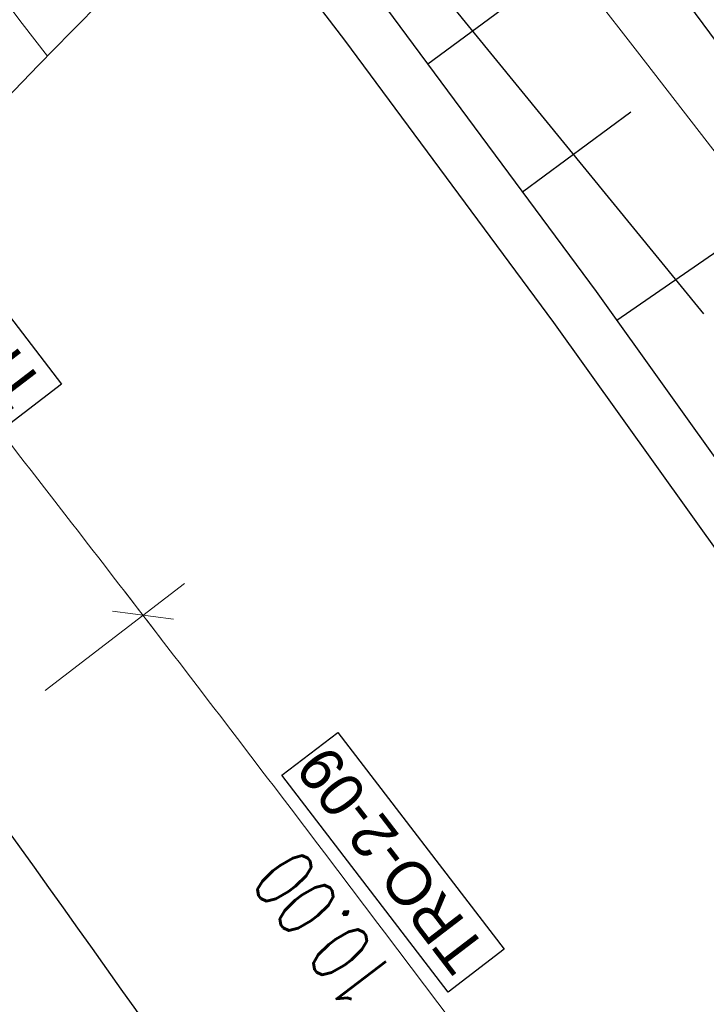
# Model space of a CAD drawing. Header units: metres. Extents: x 3458045 to 3462392, y 5482308 to 5484762.
# Tile 142 of 256: x 3459733 to 3459742, y 5483641 to 5483655. Entities that reach past the tile are written whole.
import ezdxf

# ---------------------------------------------------------------- set-up
doc = ezdxf.new("R2010")
doc.units = ezdxf.units.M
for name, pattern in [('AUSGEZOGEN', [2, 1, 1]), ('VERDECKT', [9.525, 6.35, -3.175]), ('VERDECKT2', [4.7625, 3.175, -1.5875])]:
    doc.linetypes.add(name, pattern=pattern)
doc.layers.get('0').update_dxf_attribs({"linetype": 'CONTINUOUS'})
for name, color, linetype in [('SP_ACHSE_6522', 7, 'CONTINUOUS'), ('SP_ACHSE_6721', 7, 'CONTINUOUS'), ('SP_ACHSE_6731', 7, 'CONTINUOUS'), ('SP_ACHSE_8521', 7, 'CONTINUOUS'), ('SP_ACHSE_8559', 7, 'CONTINUOUS'), ('SP_ACHSE_8901', 7, 'CONTINUOUS'), ('SP_ACHSE_8911', 7, 'CONTINUOUS'), ('SP_AXIS', 7, 'CONTINUOUS'), ('SP_BAUGRUBE-BÖSCHUNG', 210, 'AUSGEZOGEN'), ('SP_BW5xx-BrückenB44', 7, 'CONTINUOUS'), ('SP_BW5xx-StwRheinuferstraße', 7, 'CONTINUOUS'), ('SP_SOLID_Trogsohle_L7+8', 253, 'CONTINUOUS'), ('SP_StadtbahnFluchtweg', 1, 'CONTINUOUS'), ('SP_TEXT', 2, 'CONTINUOUS'), ('SP_TrogTunnel-Bautoleranz', 160, 'VERDECKT2'), ('SP_Trogwand_L7+8', 2, 'CONTINUOUS'), ('SP_Tunnelwand_L7+8', 2, 'VERDECKT2'), ('SP_Vb_Planung', 10, 'CONTINUOUS'), ('SP_VERM', 1, 'CONTINUOUS'), ('T__AXIS', 3, 'CONTINUOUS')]:
    doc.layers.add(name, color=color, linetype=linetype)
doc.layers.add('SP_HILF', color=6, linetype='CONTINUOUS', plot=False)
doc.styles.add('K_ISOCP', font='k_isocp.shx')
doc.styles.add('SP_F', font='romans.shx', dxfattribs={"width": 0.7, "bigfont": 'sp_f.shx'})
doc.linetypes.add('EISENBAHN', pattern='A,0.15,[130,ltypeshp.shx,S=0.25,R=0,X=0,Y=0],0.15', length=0.3)

# ---------------------------------------------------------------- blocks, each defined once
blk = doc.blocks.new('SOF_BEMSTR1')
at = {"color": 0, "linetype": 'ByBlock', "lineweight": -2}
for p, q in [((0, 20), (0, -8.5)), ((3.535, 3.535), (-3.535, -3.535)), ((-5, 0), (5, 0))]:
    blk.add_line(p, q, dxfattribs=at)
blk = doc.blocks.new('SOF_BEMSTR2')
at = {"color": 0, "linetype": 'ByBlock', "lineweight": -2}
for p, q in [((0, -20), (0, 8.5)), ((3.535, 3.535), (-3.535, -3.535)), ((-5, 0), (5, 0))]:
    blk.add_line(p, q, dxfattribs=at)

msp = doc.modelspace()

# ---------------------------------------------------------------- hatches: boundary and pattern name
at = {"layer": 'SP_SOLID_Trogsohle_L7+8'}
h = msp.add_hatch(color=256, dxfattribs=at)
h.dxf.hatch_style = 1
edge = h.paths.add_edge_path()
edge.add_line((3459702.4491, 5483672.5808), (3459694.7598, 5483665.8028))
edge.add_arc((3459249.8293, 5483273.6017), 593.1145, 29.9488058, 41.395802, ccw=False)
edge.add_line((3459763.7463, 5483569.6999), (3459768.6709, 5483560.5694))
edge.add_line((3459768.6709, 5483560.5694), (3459778.0346, 5483565.7481))
edge.add_line((3459778.0346, 5483565.7481), (3459772.6293, 5483574.8142))
edge.add_arc((3459249.8466, 5483273.6149), 603.343, 29.9482368, 41.3959476)

# ---------------------------------------------------------------- linework, layer by layer
at = {"layer": 'SP_ACHSE_6522'}
msp.add_lwpolyline([(3459690.7881, 5483531.9132, -0.2377022), (3459686.1518, 5483610.9287, -0.0061985), (3459687.0669, 5483612.9743, -0.0121933), (3459689.202, 5483617.3074, -0.0105958), (3459691.5324, 5483621.5387, -0.0089985), (3459694.0269, 5483625.6756, -0.0074011), (3459696.6557, 5483629.7285, -0.0058038), (3459699.3906, 5483633.7106, -0.0926184), (3459762.8248, 5483695.6159, -0.000188), (3459762.9764, 5483695.717, -0.0049276), (3459767.5685, 5483698.7086, -0.0035197), (3459772.2105, 5483701.6223, -0.0021118), (3459776.885, 5483704.4835, -0.0007039), (3459781.5756, 5483707.3183), (3459851.7814, 5483749.6586)], format="xyb", dxfattribs=at)
at = {"layer": 'SP_ACHSE_6721'}
msp.add_lwpolyline([(3459679.7641, 5483534.8411, -0.2153203), (3459678.2508, 5483614.3812, -0.0091566), (3459679.763, 5483617.7339, -0.0118607), (3459682.128, 5483622.4365, -0.0103948), (3459684.7, 5483627.0294, -0.0089289), (3459687.4477, 5483631.5195, -0.0074631), (3459690.341, 5483635.9173, -0.0059973), (3459693.3517, 5483640.2356, -0.0909405), (3459758.1619, 5483702.9627, -0.0001847), (3459758.3163, 5483703.0655, -0.0048411), (3459762.9923, 5483706.1077, -0.0034579), (3459767.7182, 5483709.072, -0.0020747), (3459772.4766, 5483711.9837, -0.0006916), (3459777.2511, 5483714.8692), (3459883.1578, 5483778.7402)], format="xyb", dxfattribs=at)
at = {"layer": 'SP_ACHSE_6731'}
msp.add_lwpolyline([(3459881.431, 5483781.605), (3459775.3544, 5483717.6418, 0.0006868), (3459770.5464, 5483714.7367, 0.0020604), (3459765.7545, 5483711.8051, 0.003434), (3459760.995, 5483708.8211, 0.0048076), (3459756.2855, 5483705.7591, 0.0001835), (3459756.13, 5483705.6556, 0.0917105), (3459689.9388, 5483641.4448, 0.005897), (3459686.9574, 5483637.1459, 0.0073719), (3459684.0911, 5483632.7695, 0.0088469), (3459681.3683, 5483628.3025, 0.0103219), (3459678.8188, 5483623.7345, 0.011797), (3459676.4739, 5483619.0584, 0.0045035), (3459675.7031, 5483617.3858, 0.2228231), (3459677.0437, 5483532.3132, 0.0025401)], format="xyb", dxfattribs=at)
at = {"layer": 'SP_ACHSE_8521'}
msp.add_lwpolyline([(3459667.116, 5483524.3467, -0.2255197), (3459663.8072, 5483620.7334, -0.0051343), (3459664.7675, 5483622.8858, -0.011674), (3459667.3044, 5483628.0892, -0.0103411), (3459670.0679, 5483633.176, -0.0090081), (3459673.0262, 5483638.1522, -0.0076752), (3459676.1489, 5483643.027, -0.0063424), (3459679.407, 5483647.8124, -0.0936983), (3459747.1614, 5483714.0324, -0.0004892), (3459747.5816, 5483714.3114, -0.0047607), (3459752.3417, 5483717.3973, -0.0034005), (3459757.1515, 5483720.4051, -0.0020403), (3459761.9938, 5483723.3604, -0.0006801), (3459766.8521, 5483726.2893), (3459833.8685, 5483766.6082)], format="xyb", dxfattribs=at)
at = {"layer": 'SP_ACHSE_8559'}
msp.add_lwpolyline([(3459696.9548, 5483536.2327, -0.2344318), (3459692.8953, 5483607.6275, -0.0063737), (3459693.7491, 5483609.5568, -0.0124985), (3459695.7467, 5483613.6421, -0.0108016), (3459697.9326, 5483617.63, -0.0091049), (3459700.2755, 5483621.5278, -0.0074082), (3459702.7459, 5483625.3463, -0.0057115), (3459705.3156, 5483629.0986, -0.0928262), (3459766.845, 5483689.2823, -0.0001911), (3459766.9943, 5483689.382, -0.005006), (3459771.5129, 5483692.3293, -0.0035757), (3459776.0813, 5483695.1986, -0.0021454), (3459780.6824, 5483698.0155, -0.0007151), (3459785.2995, 5483700.806), (3459855.6534, 5483743.2356)], format="xyb", dxfattribs=at)
at = {"layer": 'SP_ACHSE_8901'}
msp.add_lwpolyline([(3459478.4179, 5483881.5975), (3459663.5917, 5483703.287, -0.0763528), (3459773.4733, 5483559.3038, -0.0026415)], format="xyb", dxfattribs=at)
at = {"layer": 'SP_ACHSE_8911'}
msp.add_lwpolyline([(3459777.2173, 5483559.7474, 0.0769413), (3459666.0197, 5483705.8087), (3459480.8452, 5483884.1198, 0.0146052)], format="xyb", dxfattribs=at)
at = {"layer": 'SP_AXIS'}
for points in [[(3459777.2173, 5483559.7474, 0.0769413), (3459666.0197, 5483705.8087), (3459480.8452, 5483884.1198, 0.0146052)], [(3459478.4179, 5483881.5975), (3459663.5917, 5483703.287, -0.0763528), (3459773.4733, 5483559.3038, -0.0026415)], [(3459769.2766, 5483584.2553, -0.0008234), (3459761.9942, 5483596.2792, -0.0002745), (3459754.7382, 5483608.319, 0.0005709), (3459751.2476, 5483614.1058, 0.0017127), (3459747.7306, 5483619.8765, 0.0028544), (3459744.1611, 5483625.6149, 0.0039962), (3459740.5133, 5483631.3038, 0.0047547), (3459737.0195, 5483636.5476, 0.0377955), (3459708.7845, 5483671.9589, 0.0047547), (3459704.4503, 5483676.5326, 0.0039962), (3459699.7165, 5483681.3556, 0.0028544), (3459694.917, 5483686.1133, 0.0017127), (3459690.0743, 5483690.827, 0.0005709), (3459685.2101, 5483695.5185), (3459504.9574, 5483869.1071, 0.0004357)], [(3459881.431, 5483781.605), (3459775.3544, 5483717.6418, 0.0006868), (3459770.5464, 5483714.7367, 0.0020604), (3459765.7545, 5483711.8051, 0.003434), (3459760.995, 5483708.8211, 0.0048076), (3459756.2855, 5483705.7591, 0.0001835), (3459756.13, 5483705.6556, 0.0917105), (3459689.9388, 5483641.4448, 0.005897), (3459686.9574, 5483637.1459, 0.0073719), (3459684.0911, 5483632.7695, 0.0088469), (3459681.3683, 5483628.3025, 0.0103219), (3459678.8188, 5483623.7345, 0.011797), (3459676.4739, 5483619.0584, 0.0045035), (3459675.7031, 5483617.3858, 0.2228231), (3459677.0437, 5483532.3132, 0.0025401)], [(3459679.7641, 5483534.8411, -0.2153203), (3459678.2508, 5483614.3812, -0.0091566), (3459679.763, 5483617.7339, -0.0118607), (3459682.128, 5483622.4365, -0.0103948), (3459684.7, 5483627.0294, -0.0089289), (3459687.4477, 5483631.5195, -0.0074631), (3459690.341, 5483635.9173, -0.0059973), (3459693.3517, 5483640.2356, -0.0909405), (3459758.1619, 5483702.9627, -0.0001847), (3459758.3163, 5483703.0655, -0.0048411), (3459762.9923, 5483706.1077, -0.0034579), (3459767.7182, 5483709.072, -0.0020747), (3459772.4766, 5483711.9837, -0.0006916), (3459777.2511, 5483714.8692), (3459883.1578, 5483778.7402)], [(3459667.116, 5483524.3467, -0.2255197), (3459663.8072, 5483620.7334, -0.0051343), (3459664.7675, 5483622.8858, -0.011674), (3459667.3044, 5483628.0892, -0.0103411), (3459670.0679, 5483633.176, -0.0090081), (3459673.0262, 5483638.1522, -0.0076752), (3459676.1489, 5483643.027, -0.0063424), (3459679.407, 5483647.8124, -0.0936983), (3459747.1614, 5483714.0324, -0.0004892), (3459747.5816, 5483714.3114, -0.0047607), (3459752.3417, 5483717.3973, -0.0034005), (3459757.1515, 5483720.4051, -0.0020403), (3459761.9938, 5483723.3604, -0.0006801), (3459766.8521, 5483726.2893), (3459833.8685, 5483766.6082)], [(3459690.7881, 5483531.9132, -0.2377022), (3459686.1518, 5483610.9287, -0.0061985), (3459687.0669, 5483612.9743, -0.0121933), (3459689.202, 5483617.3074, -0.0105958), (3459691.5324, 5483621.5387, -0.0089985), (3459694.0269, 5483625.6756, -0.0074011), (3459696.6557, 5483629.7285, -0.0058038), (3459699.3906, 5483633.7106, -0.0926184), (3459762.8248, 5483695.6159, -0.000188), (3459762.9764, 5483695.717, -0.0049276), (3459767.5685, 5483698.7086, -0.0035197), (3459772.2105, 5483701.6223, -0.0021118), (3459776.885, 5483704.4835, -0.0007039), (3459781.5756, 5483707.3183), (3459851.7814, 5483749.6586)]]:
    msp.add_lwpolyline(points, format="xyb", dxfattribs=at)
at = {"layer": 'SP_BAUGRUBE-BÖSCHUNG'}
for points in [[(3459743.3921, 5483627.6046, 0.0208482), (3459709.5152, 5483665.2286, 0.0501887)], [(3459740.2564, 5483625.9709, 0.0206513), (3459709.5152, 5483665.2286, 0.0501887)]]:
    msp.add_lwpolyline(points, format="xyb", dxfattribs=at)
at = {"layer": 'SP_BW5xx-BrückenB44', "color": 96, "linetype": 'VERDECKT', "lineweight": 13, "ltscale": 2, "flags": 128}
for points in [[(3459662.4661, 5483617.5053, -0.0077788), (3459663.8072, 5483620.7334, -0.0051343), (3459664.7675, 5483622.8858, -0.011674), (3459667.3044, 5483628.0892, -0.0103411), (3459670.0679, 5483633.176, -0.0090081), (3459673.0262, 5483638.1522, -0.0076752), (3459676.1489, 5483643.027, -0.0063424), (3459679.407, 5483647.8124, -0.0936983), (3459747.1614, 5483714.0324, -0.0004892), (3459747.5816, 5483714.3114, -0.0047607), (3459752.3417, 5483717.3973, -0.0034005), (3459757.1515, 5483720.4051, -0.0020403), (3459761.9938, 5483723.3604, -0.0006801), (3459766.8521, 5483726.2893), (3459767.293, 5483726.5545)], [(3459665.4795, 5483616.2878, -0.007822), (3459666.7888, 5483619.44, -0.0051343), (3459667.7218, 5483621.5313, -0.011674), (3459670.1917, 5483626.5972, -0.0103411), (3459672.891, 5483631.5659, -0.0090081), (3459675.7894, 5483636.4414, -0.0076752), (3459678.8583, 5483641.2321, -0.0063424), (3459682.07, 5483645.9494, -0.0936983), (3459748.9617, 5483711.3266, -0.0004892), (3459749.3767, 5483711.6021, -0.0047607), (3459754.0836, 5483714.6535, -0.0034005), (3459758.8559, 5483717.6379, -0.0020403), (3459763.6756, 5483720.5793, -0.0006801), (3459768.5263, 5483723.5037), (3459769.1481, 5483723.8778)], [(3459682.0772, 5483609.5819, -0.007823), (3459683.1687, 5483612.2186, -0.0061985), (3459684.1169, 5483614.3381, -0.0121933), (3459686.3226, 5483618.8146, -0.0105958), (3459688.7195, 5483623.1665, -0.0089985), (3459691.2743, 5483627.4036, -0.0074011), (3459693.9555, 5483631.5372, -0.0058038), (3459696.7332, 5483635.5815, -0.0926184), (3459761.0207, 5483698.3192, -0.000188), (3459761.1743, 5483698.4216, -0.0049276), (3459765.8214, 5483701.4491, -0.0035197), (3459770.5021, 5483704.3871, -0.0021118), (3459775.2001, 5483707.2626, -0.0005769), (3459779.0498, 5483709.5906)], [(3459685.0906, 5483608.3644, -0.0078891), (3459686.1518, 5483610.9287, -0.0061985), (3459687.0669, 5483612.9744, -0.0121933), (3459689.202, 5483617.3074, -0.0105958), (3459691.5324, 5483621.5387, -0.0089985), (3459694.0269, 5483625.6756, -0.0074011), (3459696.6557, 5483629.7285, -0.0058038), (3459699.3906, 5483633.7106, -0.0926184), (3459762.8248, 5483695.6159, -0.000188), (3459762.9764, 5483695.717, -0.0049276), (3459767.5685, 5483698.7086, -0.0035197), (3459772.2105, 5483701.6223, -0.0021118), (3459776.885, 5483704.4835, -0.0006033), (3459780.9048, 5483706.914)], [(3459688.3358, 5483607.0533, -0.0079658), (3459689.3643, 5483609.5396, -0.0061985), (3459690.2438, 5483611.5056, -0.0121933), (3459692.3029, 5483615.6842, -0.0105958), (3459694.5618, 5483619.7856, -0.0089985), (3459696.9911, 5483623.8146, -0.0074011), (3459699.5636, 5483627.7806, -0.0058038), (3459702.2525, 5483631.6958, -0.0926184), (3459764.7677, 5483692.7047, -0.000188), (3459764.9171, 5483692.8043, -0.0049276), (3459769.45, 5483695.7574, -0.0035197), (3459774.0503, 5483698.6448, -0.0021118), (3459778.6996, 5483701.4906, -0.0006319), (3459782.9025, 5483704.0315)], [(3459691.5803, 5483605.7424, -0.0069502), (3459692.4355, 5483607.8239, -0.0063737), (3459693.2944, 5483609.7649, -0.0124985), (3459695.3032, 5483613.8729, -0.0108016), (3459697.4994, 5483617.8797, -0.0091049), (3459699.8517, 5483621.7932, -0.0074082), (3459702.3301, 5483625.6241, -0.0057097), (3459704.9063, 5483629.3858, -0.0928259), (3459766.5672, 5483689.698, -0.0001911), (3459766.7168, 5483689.7979, -0.005006), (3459771.2439, 5483692.7508, -0.0035757), (3459775.8184, 5483695.6239, -0.0021454), (3459780.4232, 5483698.4431, -0.0006933), (3459784.9001, 5483701.1491)]]:
    msp.add_lwpolyline(points, format="xyb", dxfattribs=at)
at = {"layer": 'SP_BW5xx-BrückenB44', "color": 96}
for points in [[(3459664.1798, 5483617.514, -0.0063324), (3459665.2636, 5483620.1016, -0.0051343), (3459666.2106, 5483622.2242, -0.011674), (3459668.7147, 5483627.3604, -0.0103411), (3459671.4469, 5483632.3895, -0.0090081), (3459674.3759, 5483637.3165, -0.0076752), (3459677.4723, 5483642.1503, -0.0063424), (3459680.7078, 5483646.9024, -0.0936983), (3459748.0408, 5483712.7108, -0.0004892), (3459748.4584, 5483712.988, -0.0047607), (3459753.1925, 5483716.0571, -0.0034005), (3459757.9841, 5483719.0534, -0.0020403), (3459762.8153, 5483722.0019, -0.0006412), (3459767.392, 5483724.7615)], [(3459668.7247, 5483614.9767, -0.0078715), (3459669.9997, 5483618.0471, -0.0051343), (3459670.9033, 5483620.0725, -0.011674), (3459673.301, 5483624.9903, -0.0103411), (3459675.9312, 5483629.8318, -0.0090081), (3459678.7652, 5483634.5989, -0.0076752), (3459681.7761, 5483639.2992, -0.0063424), (3459684.9379, 5483643.9431, -0.0936983), (3459750.9005, 5483708.4127, -0.0004892), (3459751.3098, 5483708.6844, -0.0047607), (3459755.9594, 5483711.6987, -0.0034005), (3459760.6914, 5483714.6578, -0.0020403), (3459765.4867, 5483717.5844, -0.0006801), (3459770.3293, 5483720.5038), (3459771.1459, 5483720.9951)], [(3459659.9511, 5483618.5214, -0.0077448), (3459661.3188, 5483621.8129, -0.0051343), (3459662.3019, 5483624.0164, -0.011674), (3459664.8947, 5483629.3345, -0.0103411), (3459667.7117, 5483634.5199, -0.0090081), (3459670.7199, 5483639.5801, -0.0076752), (3459673.8875, 5483644.525, -0.0063424), (3459677.1844, 5483649.3673, -0.0936983), (3459745.6588, 5483716.2907, -0.0004892), (3459746.0835, 5483716.5727, -0.0037356), (3459749.8484, 5483719.0244, -0.0034005)], [(3459671.089, 5483614.0214, -0.0079096), (3459672.339, 5483617.0322, -0.0051343), (3459673.2212, 5483619.0097, -0.011674), (3459675.5664, 5483623.8196, -0.0103411), (3459678.1463, 5483628.5684, -0.0090081), (3459680.9333, 5483633.2566, -0.0076752), (3459683.902, 5483637.8909, -0.0063424), (3459687.0274, 5483642.4813, -0.0936983), (3459752.3131, 5483706.2897, -0.0004892), (3459752.7182, 5483706.5586, -0.0047607), (3459757.3261, 5483709.5458, -0.0034005), (3459762.0287, 5483712.4866, -0.0020403), (3459766.8062, 5483715.4023, -0.0006801), (3459771.6429, 5483718.3181), (3459772.6015, 5483718.8949)], [(3459670.9622, 5483613.4256, -0.0093683), (3459672.4307, 5483616.9924, -0.0051343), (3459673.3121, 5483618.968, -0.011674), (3459675.6552, 5483623.7737, -0.0103411), (3459678.2331, 5483628.5189, -0.0090081), (3459681.0184, 5483633.2039, -0.0076752), (3459683.9854, 5483637.8357, -0.0063424), (3459687.1093, 5483642.424, -0.0936983), (3459752.3685, 5483706.2064, -0.0004892), (3459752.7734, 5483706.4753, -0.0047607), (3459757.3797, 5483709.4614, -0.0034005), (3459762.0812, 5483712.4014, -0.0020403), (3459766.858, 5483715.3167, -0.0006801), (3459771.6944, 5483718.2324), (3459772.6586, 5483718.8125)], [(3459671.2403, 5483613.3132, -0.0093772), (3459672.706, 5483616.873, -0.0051343), (3459673.5848, 5483618.8429, -0.011674), (3459675.9217, 5483623.6359, -0.0103411), (3459678.4937, 5483628.3703, -0.0090081), (3459681.2734, 5483633.046, -0.0076752), (3459684.2355, 5483637.67, -0.0063424), (3459687.3551, 5483642.252, -0.0936983), (3459752.5347, 5483705.9567, -0.0004892), (3459752.9391, 5483706.2252, -0.0047607), (3459757.5405, 5483709.2081, -0.0034005), (3459762.2385, 5483712.146, -0.0020403), (3459767.0132, 5483715.06, -0.0006801), (3459771.8489, 5483717.9753), (3459772.8298, 5483718.5654)], [(3459773.5686, 5483717.4994, 0.0004908), (3459770.1317, 5483715.4208, 0.0020604), (3459765.3342, 5483712.4858, 0.003434), (3459760.5654, 5483709.496, 0.0048076), (3459755.843, 5483706.4256, 0.0001835), (3459755.6867, 5483706.3216, 0.0918169), (3459689.2245, 5483641.8206, 0.0059411), (3459686.205, 5483637.462, 0.0074015), (3459683.3002, 5483633.0203, 0.0088619), (3459680.5389, 5483628.4825, 0.0103224), (3459677.9516, 5483623.8381, 0.0117829), (3459675.5699, 5483619.0799, 0.005959), (3459674.5446, 5483616.8334, 0.0080538), (3459673.2779, 5483613.8381, 0.0080538)], [(3459773.6543, 5483717.3758, 0.000492), (3459770.2095, 5483715.2925, 0.0020604), (3459765.413, 5483712.3582, 0.003434), (3459760.646, 5483709.3694, 0.0048076), (3459755.926, 5483706.3006, 0.0001835), (3459755.7698, 5483706.1967, 0.0918169), (3459689.3468, 5483641.7338, 0.0059411), (3459686.3293, 5483637.3781, 0.0074015), (3459683.4269, 5483632.94, 0.0088619), (3459680.6684, 5483628.4068, 0.0103224), (3459678.0841, 5483623.7678, 0.0117829), (3459675.7056, 5483619.0159, 0.005959), (3459674.6817, 5483616.7728, 0.0080538), (3459673.417, 5483613.7819, 0.0080538)], [(3459658.7574, 5483619.0037, -0.007729), (3459660.1376, 5483622.3253, -0.0051343), (3459661.1315, 5483624.553, -0.011674), (3459663.7509, 5483629.9256, -0.0103411), (3459666.5933, 5483635.1578, -0.0090081), (3459669.6253, 5483640.2578, -0.0076752), (3459672.8142, 5483645.236, -0.0063424), (3459676.1294, 5483650.1053, -0.0908776), (3459742.5424, 5483715.7442, 0.7365005)], [(3459775.0241, 5483715.3993, 0.0005105), (3459771.4535, 5483713.2401, 0.0020604), (3459766.6739, 5483710.3161, 0.003434), (3459761.9348, 5483707.3449, 0.0048076), (3459757.2535, 5483704.3012, 0.0001835), (3459757.0997, 5483704.1989, 0.0918169), (3459691.3039, 5483640.3447, 0.0059411), (3459688.3182, 5483636.0349, 0.0074015), (3459685.4547, 5483631.6563, 0.0088619), (3459682.7405, 5483627.1957, 0.0103224), (3459680.2043, 5483622.6433, 0.0117829), (3459677.8765, 5483617.9926, 0.005959), (3459676.8768, 5483615.8023, 0.0080538), (3459675.6422, 5483612.8829, 0.0106779)], [(3459776.3939, 5483713.4228, 0.0005291), (3459772.6975, 5483711.1877, 0.0020604), (3459767.9347, 5483708.274, 0.003434), (3459763.2236, 5483705.3203, 0.0048076), (3459758.581, 5483702.3017, 0.0001835), (3459758.4295, 5483702.201, 0.0918169), (3459693.261, 5483638.9556, 0.0059411), (3459690.3072, 5483634.6917, 0.0074015), (3459687.4825, 5483630.3726, 0.0088619), (3459684.8125, 5483625.9847, 0.0103224), (3459682.3246, 5483621.5189, 0.0117829), (3459680.0474, 5483616.9692, 0.005959), (3459679.0718, 5483614.8319, 0.0080538), (3459677.8675, 5483611.9838, 0.0080538)], [(3459776.4795, 5483713.2993, 0.0005303), (3459772.7753, 5483711.0594, 0.0020604), (3459768.0135, 5483708.1464, 0.003434), (3459763.3042, 5483705.1937, 0.0048076), (3459758.6639, 5483702.1768, 0.0001835), (3459758.5127, 5483702.0762, 0.0918169), (3459693.3834, 5483638.8687, 0.0059411), (3459690.4315, 5483634.6078, 0.0074015), (3459687.6093, 5483630.2924, 0.0088619), (3459684.942, 5483625.909, 0.0103224), (3459682.4571, 5483621.4486, 0.0117829), (3459680.1831, 5483616.9053, 0.005959), (3459679.209, 5483614.7712, 0.0080538), (3459678.0065, 5483611.9276, 0.0080538)], [(3459678.7393, 5483610.9305, -0.007755), (3459679.8644, 5483613.6474, -0.0061985), (3459680.8492, 5483615.8488, -0.0121933), (3459683.1332, 5483620.484, -0.0105958), (3459685.6036, 5483624.9697, -0.0089985), (3459688.2254, 5483629.3177, -0.0074011), (3459690.9645, 5483633.5407, -0.0058038), (3459693.7895, 5483637.6539, -0.0926184), (3459759.0223, 5483701.3136, -0.000188), (3459759.1782, 5483701.4175, -0.0049276), (3459763.8861, 5483704.4846, -0.0035197), (3459768.6098, 5483707.4496, -0.0021118), (3459773.3337, 5483710.341, -0.0005477), (3459776.995, 5483712.5554, -0.0005477)], [(3459679.1229, 5483610.1284, -0.0093602), (3459680.461, 5483613.3894, -0.0061985), (3459681.4392, 5483615.5761, -0.0121933), (3459683.709, 5483620.1826, -0.0105958), (3459686.1662, 5483624.6441, -0.0089985), (3459688.7759, 5483628.9721, -0.0074011), (3459691.5046, 5483633.179, -0.0058038), (3459694.321, 5483637.2798, -0.0926184), (3459759.3832, 5483700.7729, -0.000188), (3459759.5386, 5483700.8766, -0.0049276), (3459764.2355, 5483703.9366, -0.0035197), (3459768.9514, 5483706.8966, -0.0021118), (3459773.6706, 5483709.7852, -0.0005529), (3459777.366, 5483712.0201)], [(3459679.401, 5483610.016, -0.0093709), (3459680.7364, 5483613.2704, -0.0061985), (3459681.7115, 5483615.4502, -0.0121933), (3459683.9748, 5483620.0435, -0.0105958), (3459686.4259, 5483624.4938, -0.0089985), (3459689.03, 5483628.8126, -0.0074011), (3459691.7538, 5483633.012, -0.0058038), (3459694.5663, 5483637.1071, -0.0926184), (3459759.5497, 5483700.5234, -0.000188), (3459759.705, 5483700.6269, -0.0049276), (3459764.3968, 5483703.6836, -0.0035197), (3459769.1091, 5483706.6414, -0.0021118), (3459773.8262, 5483709.5286, -0.0005554), (3459777.5373, 5483711.773)], [(3459679.7129, 5483610.5372, -0.0077743), (3459680.8282, 5483613.2307, -0.0061985), (3459681.8022, 5483615.4082, -0.0121933), (3459684.0634, 5483619.9971, -0.0105958), (3459686.5124, 5483624.4438, -0.0089985), (3459689.1147, 5483628.7594, -0.0074011), (3459691.8369, 5483632.9564, -0.0058038), (3459694.6481, 5483637.0495, -0.0926184), (3459759.6052, 5483700.4402, -0.000188), (3459759.7604, 5483700.5437, -0.0049276), (3459764.4505, 5483703.5993, -0.0035197), (3459769.1617, 5483706.5563, -0.0021118), (3459773.878, 5483709.4431, -0.0005562), (3459777.5943, 5483711.6907, -0.0005562)], [(3459681.6136, 5483609.7692, -0.0078132), (3459682.7098, 5483612.4171, -0.0061985), (3459683.663, 5483614.548, -0.0121933), (3459685.8797, 5483619.0464, -0.0105958), (3459688.2867, 5483623.417, -0.0089985), (3459690.8509, 5483627.6694, -0.0074011), (3459693.5401, 5483631.8155, -0.0058038), (3459696.3243, 5483635.8694, -0.0926184), (3459760.7432, 5483698.7351, -0.000188), (3459760.8971, 5483698.8377, -0.0049276), (3459765.5526, 5483701.8707, -0.0035197), (3459770.2393, 5483704.8124, -0.0021118), (3459774.9408, 5483707.6902, -0.0005728), (3459778.7644, 5483710.0024)], [(3459692.0439, 5483605.5551, -0.0069627), (3459692.8953, 5483607.6275, -0.0063737), (3459693.7491, 5483609.5568, -0.0124985), (3459695.7467, 5483613.6421, -0.0108016), (3459697.9326, 5483617.63, -0.0091049), (3459700.2755, 5483621.5278, -0.0074082), (3459702.7459, 5483625.3463, -0.0057105), (3459705.3156, 5483629.0986, -0.0928267), (3459766.845, 5483689.2823, -0.0001911), (3459766.9943, 5483689.382, -0.005006), (3459771.5129, 5483692.3293, -0.0035757), (3459776.0813, 5483695.1986, -0.0021454), (3459780.6824, 5483698.0155, -0.0006975), (3459785.1855, 5483700.7373)], [(3459696.9813, 5483603.5603, -0.0071059), (3459697.7921, 5483605.5354, -0.0063737), (3459698.5907, 5483607.34, -0.0124985), (3459700.4705, 5483611.184, -0.0108016), (3459702.5458, 5483614.9702, -0.0091049), (3459704.7888, 5483618.7019, -0.0074082), (3459707.1734, 5483622.3878, -0.0057106), (3459709.6744, 5483626.0398, -0.0928281), (3459769.8042, 5483684.8552, -0.0001911), (3459769.9501, 5483684.9527, -0.005006), (3459774.3772, 5483687.8403, -0.0035757), (3459778.8812, 5483690.6691, -0.0021454), (3459783.4433, 5483693.4622, -0.0007151), (3459788.0474, 5483696.2448), (3459788.2248, 5483696.3518)]]:
    msp.add_lwpolyline(points, format="xyb", dxfattribs=at)
at = {"layer": 'SP_BW5xx-BrückenB44', "color": 96, "flags": 128}
for points in [[(3459667.925, 5483615.2998, -0.0078588), (3459669.2084, 5483618.3903, -0.0051343), (3459670.1193, 5483620.432, -0.011674), (3459672.5348, 5483625.3863, -0.0103411), (3459675.182, 5483630.2591, -0.0090081), (3459678.0319, 5483635.053, -0.0076752), (3459681.0571, 5483639.7755, -0.0063424), (3459684.2312, 5483644.4375, -0.0936983), (3459750.4228, 5483709.1308, -0.0004892), (3459750.8334, 5483709.4034, -0.0047607), (3459755.4972, 5483712.4268, -0.0034005), (3459760.2391, 5483715.3922, -0.0020403), (3459765.0404, 5483718.3224, -0.0007879), (3459770.654, 5483721.705, -0.0006412)], [(3459683.9519, 5483609.5255, -0.0049426), (3459684.6304, 5483611.1583, -0.0063737), (3459685.5773, 5483613.2982, -0.0124985), (3459687.774, 5483617.7906, -0.0108016), (3459690.1465, 5483622.1191, -0.0091049), (3459692.658, 5483626.2975, -0.0074082), (3459695.2731, 5483630.3395, -0.0057105), (3459697.9588, 5483634.2612, -0.0928243), (3459761.8506, 5483696.7543, -0.0001911), (3459762.0056, 5483696.8578, -0.005006), (3459766.6784, 5483699.9058, -0.0035757), (3459771.3557, 5483702.8435, -0.0021454), (3459776.0226, 5483705.7006, -0.0006218), (3459780.0556, 5483708.1392, -0.0005392)], [(3459684.091, 5483609.4693, -0.0049426), (3459684.7684, 5483611.0994, -0.0063737), (3459685.7137, 5483613.2357, -0.0124985), (3459687.9071, 5483617.7214, -0.0108016), (3459690.2765, 5483622.0442, -0.0091049), (3459692.7852, 5483626.2179, -0.0074082), (3459695.3978, 5483630.2561, -0.0057105), (3459698.0816, 5483634.1751, -0.0928243), (3459761.9339, 5483696.6296, -0.0001911), (3459762.0888, 5483696.733, -0.005006), (3459766.7591, 5483699.7793, -0.0035757), (3459771.4346, 5483702.7159, -0.0021454), (3459776.1003, 5483705.5724, -0.000623), (3459780.1413, 5483708.0157, -0.0003996)], [(3459685.6955, 5483609.9536, -0.0019591), (3459685.9639, 5483610.5887, -0.0063737), (3459686.8957, 5483612.6946, -0.0124985), (3459689.0603, 5483617.1214, -0.0108016), (3459691.4027, 5483621.3948, -0.0091049), (3459693.887, 5483625.528, -0.0074082), (3459696.4787, 5483629.5339, -0.0057105), (3459699.1457, 5483633.4283, -0.0928243), (3459762.6564, 5483695.5488, -0.0001911), (3459762.8104, 5483695.6517, -0.005006), (3459767.4584, 5483698.6834, -0.0035757), (3459772.1181, 5483701.6101, -0.0021454), (3459776.7744, 5483704.4608, -0.0004104), (3459779.4335, 5483706.0701)], [(3459688.5878, 5483607.6525, -0.0049426), (3459689.2284, 5483609.1941, -0.0063737), (3459690.1235, 5483611.2167, -0.0124985), (3459692.2095, 5483615.4827, -0.0108016), (3459694.4781, 5483619.6217, -0.0091049), (3459696.8958, 5483623.644, -0.0074082), (3459699.4304, 5483627.5616, -0.0057105), (3459702.0516, 5483631.3891, -0.0928243), (3459764.6291, 5483692.5974, -0.0001911), (3459764.7809, 5483692.6988, -0.005006), (3459769.3679, 5483695.6908, -0.0035757), (3459773.9847, 5483698.5904, -0.0021454), (3459778.615, 5483701.4252, -0.0005392), (3459782.1029, 5483703.535, -0.0005392)], [(3459692.279, 5483607.2936, -0.0016974), (3459692.493, 5483607.7994, -0.0063737), (3459693.3513, 5483609.7389, -0.0124985), (3459695.3586, 5483613.8441, -0.0108016), (3459697.5536, 5483617.8485, -0.0091049), (3459699.9047, 5483621.76, -0.0074082), (3459702.3821, 5483625.5893, -0.0057105), (3459704.9575, 5483629.3499, -0.0928243), (3459766.6019, 5483689.646, -0.0001911), (3459766.7515, 5483689.7459, -0.005006), (3459771.2775, 5483692.6981, -0.0035757), (3459775.8513, 5483695.5708, -0.0021454), (3459780.4556, 5483698.3896, -0.0004694), (3459783.4857, 5483700.223)], [(3459693.0847, 5483605.8357, -0.0049426), (3459693.6885, 5483607.2887, -0.0063737), (3459694.5333, 5483609.1977, -0.0124985), (3459696.5119, 5483613.244, -0.0108016), (3459698.6798, 5483617.1992, -0.0091049), (3459701.0065, 5483621.0701, -0.0074082), (3459703.463, 5483624.8671, -0.0057105), (3459706.0216, 5483628.6032, -0.0928243), (3459767.3243, 5483688.5653, -0.0001911), (3459767.4731, 5483688.6646, -0.005006), (3459771.9768, 5483691.6022, -0.0035757), (3459776.5348, 5483694.465, -0.0021454), (3459781.1296, 5483697.278, -0.0007048), (3459785.6778, 5483700.027, -0.0004802)], [(3459693.2238, 5483605.7795, -0.0049426), (3459693.8264, 5483607.2298, -0.0063737), (3459694.6697, 5483609.1353, -0.0124985), (3459696.6449, 5483613.1747, -0.0108016), (3459698.8097, 5483617.1243, -0.0091049), (3459701.1337, 5483620.9905, -0.0074082), (3459703.5877, 5483624.7838, -0.0057105), (3459706.1444, 5483628.517, -0.0928243), (3459767.4077, 5483688.4405, -0.0001911), (3459767.5563, 5483688.5398, -0.005006), (3459772.0575, 5483691.4758, -0.0035757), (3459776.6137, 5483694.3374, -0.0021454), (3459781.2074, 5483697.1497, -0.0007061), (3459785.7634, 5483699.9035, -0.0005392)]]:
    msp.add_lwpolyline(points, format="xyb", dxfattribs=at)
at = {"layer": 'SP_BW5xx-BrückenB44', "color": 96, "lineweight": 13}
for points in [[(3459669.1883, 5483614.7894, -0.0078788), (3459670.4584, 5483617.8481, -0.0051343), (3459671.3578, 5483619.8641, -0.011674), (3459673.7452, 5483624.7608, -0.0103411), (3459676.3656, 5483629.5841, -0.0090081), (3459679.1904, 5483634.3357, -0.0076752), (3459682.193, 5483639.0231, -0.0063424), (3459685.3476, 5483643.6564, -0.0936983), (3459751.1775, 5483707.9964, -0.0004892), (3459751.5859, 5483708.2676, -0.0047607), (3459756.2274, 5483711.2765, -0.0034005), (3459760.9536, 5483714.232, -0.0020403), (3459765.7454, 5483717.1565, -0.0006801), (3459770.5869, 5483720.0752), (3459771.4313, 5483720.5833)], [(3459692.9711, 5483605.1805, -0.0069881), (3459693.8149, 5483607.2346, -0.0063737), (3459694.6583, 5483609.1405, -0.0124985), (3459696.6338, 5483613.1805, -0.0108016), (3459698.7989, 5483617.1305, -0.0091049), (3459701.1231, 5483620.9971, -0.0074082), (3459703.5773, 5483624.7907, -0.0057105), (3459706.1342, 5483628.5242, -0.0928267), (3459767.4008, 5483688.4509, -0.0001911), (3459767.5494, 5483688.5502, -0.005006), (3459772.0508, 5483691.4863, -0.0035757), (3459776.6071, 5483694.348, -0.0021454), (3459781.2009, 5483697.1604, -0.000706), (3459785.7563, 5483699.9138)], [(3459694.5937, 5483604.5249, -0.0070342), (3459695.4242, 5483606.5471, -0.0063737), (3459696.2494, 5483608.412, -0.0124985), (3459698.1862, 5483612.3727, -0.0108016), (3459700.315, 5483616.2564, -0.0091049), (3459702.6063, 5483620.0684, -0.0074082), (3459705.0324, 5483623.8184, -0.0057105), (3459707.5667, 5483627.519, -0.0928267), (3459768.3733, 5483686.996, -0.0001911), (3459768.5208, 5483687.0946, -0.005006), (3459772.9921, 5483690.011, -0.0035757), (3459777.5273, 5483692.8594, -0.0021454), (3459782.1082, 5483695.664, -0.0007151), (3459786.7186, 5483698.4505), (3459786.7551, 5483698.4725)]]:
    msp.add_lwpolyline(points, format="xyb", dxfattribs=at)
at = {"layer": 'SP_BW5xx-BrückenB44', "lineweight": 13, "flags": 128}
msp.add_lwpolyline([(3459704.1156, 5483686.8567, -0.0003292), (3459704.6729, 5483686.2987, -0.0039962), (3459709.4853, 5483681.3956, -0.0047547), (3459713.9126, 5483676.7235, -0.0087818), (3459721.1128, 5483668.6958, -0.0152652), (3459732.9417, 5483654.158)], format="xyb", dxfattribs=at)
at = {"layer": 'SP_BW5xx-BrückenB44', "color": 31, "ltscale": 0.5, "flags": 128}
msp.add_lwpolyline([(3459742.2584, 5483650.5033), (3459724.5856, 5483672.1371)], dxfattribs=at)
at = {"layer": 'SP_BW5xx-StwRheinuferstraße', "color": 96, "linetype": 'VERDECKT', "lineweight": 13, "ltscale": 2, "flags": 128}
msp.add_lwpolyline([(3459659.221, 5483618.8164, -0.007735), (3459660.5963, 5483622.1263, -0.0051343), (3459661.586, 5483624.3446, -0.011674), (3459664.1951, 5483629.6961, -0.0103411), (3459667.0277, 5483634.9101, -0.0090081), (3459670.0504, 5483639.9946, -0.0076752), (3459673.231, 5483644.9599, -0.0063424), (3459676.5391, 5483649.8187, -0.0936983), (3459745.2226, 5483716.9464, -0.0004892), (3459745.6485, 5483717.2292, -0.0047607), (3459750.4658, 5483720.3522, -0.0034005), (3459755.316, 5483723.3852, -0.0020403), (3459760.1827, 5483726.3553, -0.0006801), (3459765.0492, 5483729.2892), (3459765.2952, 5483729.4372)], format="xyb", dxfattribs=at)
at = {"layer": 'SP_BW5xx-StwRheinuferstraße', "color": 96, "linetype": 'AUSGEZOGEN'}
for points in [[(3459754.06, 5483637.4814), (3459751.6239, 5483641.2176), (3459749.3574, 5483644.5995), (3459746.4866, 5483648.7539), (3459743.5471, 5483652.8649), (3459740.542, 5483656.9283), (3459737.472, 5483660.9428), (3459734.338, 5483664.9076), (3459731.1407, 5483668.8215), (3459727.881, 5483672.6836), (3459724.5596, 5483676.4928), (3459721.1833, 5483680.2418), (3459719.3726, 5483682.2035), (3459715.9111, 5483685.8657), (3459712.4006, 5483689.4793), (3459708.8568, 5483693.0453), (3459705.2886, 5483696.572), (3459698.9899, 5483702.7155, -0.3531379), (3459698.6919, 5483705.2096), (3459701.4907, 5483709.6738), (3459702.8618, 5483712.1726)], [(3459751.928, 5483640.7512), (3459751.6239, 5483641.2176), (3459749.3574, 5483644.5995), (3459746.4866, 5483648.7539), (3459743.5471, 5483652.8649), (3459740.542, 5483656.9283), (3459737.472, 5483660.9428), (3459734.338, 5483664.9076), (3459731.1407, 5483668.8215), (3459727.881, 5483672.6836), (3459724.5596, 5483676.4928), (3459721.1833, 5483680.2418), (3459719.3726, 5483682.2035), (3459715.9111, 5483685.8657), (3459712.4006, 5483689.4793), (3459708.8568, 5483693.0453), (3459705.2886, 5483696.572), (3459704.1965, 5483697.6372, -0.3531379)]]:
    msp.add_lwpolyline(points, format="xyb", dxfattribs=at)
at = {"layer": 'SP_BW5xx-StwRheinuferstraße', "color": 96}
msp.add_lwpolyline([(3459748.0952, 5483638.8849), (3459745.8603, 5483642.2195), (3459743.026, 5483646.3212), (3459740.126, 5483650.377), (3459737.1613, 5483654.3857), (3459734.1325, 5483658.3463), (3459731.0406, 5483662.2578), (3459727.8863, 5483666.1191), (3459724.6704, 5483669.9292), (3459721.3937, 5483673.6873), (3459718.0574, 5483677.3918), (3459716.2813, 5483679.3161), (3459712.8569, 5483682.939), (3459709.3833, 5483686.5146), (3459705.8698, 5483690.0501)], dxfattribs=at)
at = {"layer": 'SP_BW5xx-StwRheinuferstraße', "color": 96, "linetype": 'AUSGEZOGEN'}
for points in [[(3459751.1449, 5483635.5807), (3459748.7208, 5483639.2985), (3459746.4804, 5483642.6415), (3459743.6396, 5483646.7525), (3459740.7326, 5483650.8181), (3459737.7607, 5483654.8365), (3459734.7247, 5483658.8067), (3459731.6253, 5483662.7276), (3459731.2859, 5483663.143)], [(3459751.1449, 5483635.5807), (3459748.7208, 5483639.2985), (3459746.4804, 5483642.6415), (3459743.6396, 5483646.7525), (3459740.7326, 5483650.8181), (3459737.7607, 5483654.8365), (3459734.7247, 5483658.8067), (3459731.6253, 5483662.7276), (3459731.2859, 5483663.143)], [(3459738.3413, 5483654.0515), (3459741.1392, 5483656.1208)], [(3459738.3413, 5483654.0515), (3459741.1392, 5483656.1208)], [(3459739.6846, 5483652.2351), (3459741.2197, 5483653.3703)], [(3459739.6846, 5483652.2351), (3459741.2197, 5483653.3703)], [(3459741.0199, 5483650.4131), (3459743.8866, 5483652.3902)], [(3459741.0199, 5483650.4131), (3459743.8866, 5483652.3902)]]:
    msp.add_lwpolyline(points, dxfattribs=at)
at = {"layer": 'SP_HILF'}
msp.add_lwpolyline([(3459702.4491, 5483672.5808), (3459694.7598, 5483665.8028, -0.0499885), (3459763.7463, 5483569.6999), (3459768.6709, 5483560.5694), (3459778.0346, 5483565.7481), (3459772.6293, 5483574.8142, 0.0499916)], format="xyb", close=True, dxfattribs=at)
at = {"layer": 'SP_StadtbahnFluchtweg'}
for points in [[(3459770.9868, 5483573.8591, 0.0705157), (3459667.0255, 5483706.8532), (3459481.8509, 5483885.1643, 0.0146052), (3459449.208, 5483914.8096, 0.0024244), (3459443.1423, 5483919.951, 0.0025682), (3459435.0409, 5483926.6787, 0.0018344), (3459426.8839, 5483933.332, 0.0011007), (3459418.6913, 5483939.9347, 0.0003669), (3459410.4827, 5483946.5107, -0.0004089), (3459403.1219, 5483952.4081, -0.0012268), (3459395.7842, 5483958.3265, -0.0020447), (3459388.489, 5483964.2898, -0.0028626), (3459381.2564, 5483970.3214, -0.0036805), (3459374.107, 5483976.444, -0.0033791), (3459368.6904, 5483981.2179, -0.0305085), (3459325.9228, 5484024.4096), (3459319.8219, 5484031.3731)], [(3459765.3996, 5483570.6363, 0.070515), (3459662.5516, 5483702.2071), (3459477.377, 5483880.5182, 0.0146052), (3459445.0129, 5483909.9102, 0.0024244), (3459438.9957, 5483915.0106, 0.0025682), (3459430.9457, 5483921.6955, 0.0018344), (3459422.8254, 5483928.3189, 0.0011007), (3459414.655, 5483934.9038, 0.0003669), (3459406.4537, 5483941.4738, -0.0004089), (3459399.0848, 5483947.3777, -0.0012268), (3459391.7225, 5483953.316, -0.0020447), (3459384.3865, 5483959.3127, -0.0028626), (3459377.0972, 5483965.3916, -0.0036805), (3459369.8756, 5483971.5759, -0.0033791), (3459364.3931, 5483976.408, -0.0305085), (3459321.0714, 5484020.1592), (3459314.9705, 5484027.1227)]]:
    msp.add_lwpolyline(points, format="xyb", dxfattribs=at)
at = {"layer": 'SP_TEXT', "color": 1, "lineweight": 25}
for points in [[(3459733.1439, 5483649.5019), (3459732.3495, 5483648.8937), (3459729.9925, 5483651.9722), (3459730.7869, 5483652.5804)], [(3459739.4215, 5483641.4794), (3459738.6272, 5483640.8712), (3459736.2702, 5483643.9497), (3459737.0646, 5483644.5579)]]:
    msp.add_lwpolyline(points, close=True, dxfattribs=at)
at = {"layer": 'SP_TrogTunnel-Bautoleranz'}
for points in [[(3459771.9993, 5483573.9041, 0.0501887), (3459701.6989, 5483671.9195)], [(3459695.547, 5483666.4967, -0.0501883), (3459764.8904, 5483569.8157, -0.0026415)]]:
    msp.add_lwpolyline(points, format="xyb", dxfattribs=at)
at = {"layer": 'SP_Trogwand_L7+8', "color": 1, "linetype": 'VERDECKT2'}
for points in [[(3459313.5605, 5484025.8859), (3459319.6613, 5484018.9225, 0.0305905), (3459363.2672, 5483974.8987, 0.0033195), (3459368.6704, 5483970.1385, 0.0036712), (3459375.8927, 5483963.9544, 0.0028553), (3459383.1863, 5483957.8724, 0.0020395), (3459390.5307, 5483951.869, 0.0012237), (3459397.9055, 5483945.9206, 0.0004079), (3459405.2911, 5483940.0032, -0.0003675), (3459413.4813, 5483933.4418, -0.0011024), (3459421.6445, 5483926.8625, -0.0018373), (3459429.7612, 5483920.2417, -0.0025722), (3459437.8115, 5483913.5558, -0.002454), (3459443.8899, 5483908.4025, -0.014563), (3459476.0769, 5483879.1664), (3459661.2507, 5483700.8559, -0.0707095), (3459764.0019, 5483569.3047, -0.0707095)], [(3459772.8879, 5483574.4151, 0.0501887), (3459702.4678, 5483672.5973)]]:
    msp.add_lwpolyline(points, format="xyb", dxfattribs=at)
at = {"layer": 'SP_Trogwand_L7+8', "color": 251}
for points in [[(3459772.3461, 5483574.1035, 0.0501887), (3459701.999, 5483672.184)], [(3459772.1294, 5483573.9789, 0.0501887), (3459701.8114, 5483672.0187)], [(3459772.2377, 5483574.0412, 0.0501887), (3459701.9052, 5483672.1014)], [(3459695.3407, 5483666.3149, -0.0501883), (3459764.652, 5483569.6787, -0.0707095)], [(3459695.4345, 5483666.3976, -0.0501883), (3459764.7604, 5483569.741, -0.0707095)], [(3459695.247, 5483666.2322, -0.0501883), (3459764.5437, 5483569.6163, -0.0707095)]]:
    msp.add_lwpolyline(points, format="xyb", dxfattribs=at)
at = {"layer": 'SP_Trogwand_L7+8'}
for points in [[(3459772.4544, 5483574.1658, 0.0501887), (3459702.0927, 5483672.2667)], [(3459772.021, 5483573.9166, 0.0501887), (3459701.7177, 5483671.936)], [(3459695.5283, 5483666.4802, -0.0501883), (3459764.8688, 5483569.8033, -0.0707095)], [(3459695.1532, 5483666.1496, -0.0501883), (3459764.4353, 5483569.554, -0.0707095)]]:
    msp.add_lwpolyline(points, format="xyb", dxfattribs=at)
at = {"layer": 'SP_Tunnelwand_L7+8'}
msp.add_lwpolyline([(3459773.8543, 5483437.9507, -0.0048267), (3459774.0272, 5483438.9405, -0.0102194), (3459774.5464, 5483441.4524, -0.0072994), (3459775.1587, 5483443.9673, -0.0043796), (3459775.8353, 5483446.4883, -0.0014599), (3459776.5472, 5483449.0221), (3459786.6178, 5483484.6011, 0.0010135), (3459787.6513, 5483488.2711, 0.0030406), (3459788.6592, 5483491.9652, 0.0050678), (3459789.6109, 5483495.6897, 0.0070949), (3459790.475, 5483499.4509, 0.0091222), (3459791.2196, 5483503.2528, 0.0111495), (3459791.8118, 5483507.0966, 0.0096243), (3459792.134, 5483509.9866, 0.0966281), (3459789.3676, 5483537.2118, 0.005752), (3459788.8587, 5483538.8251, 0.0123927), (3459787.5017, 5483542.6324, 0.0104385), (3459785.9782, 5483546.3594, 0.0084844), (3459784.3208, 5483550.013, 0.0065303), (3459782.5607, 5483553.6022, 0.0045764), (3459780.7281, 5483557.1386, 0.0026224), (3459778.8515, 5483560.6355, 0.0769413), (3459667.3099, 5483707.1486), (3459482.1353, 5483885.4597, 0.0146052)], format="xyb", dxfattribs=at)
at = {"layer": 'SP_Vb_Planung', "linetype": 'AUSGEZOGEN', "lineweight": 13, "ltscale": 13}
for points in [[(3459777.6566, 5483559.9861, 0.0769413), (3459666.3666, 5483706.1689), (3459481.192, 5483884.48, 0.0146052)], [(3459776.7779, 5483559.5086, 0.0769413), (3459665.6729, 5483705.4486), (3459480.4984, 5483883.7597, 0.0146052)], [(3459478.7647, 5483881.9576), (3459663.9385, 5483703.6472, -0.0763528), (3459773.9123, 5483559.5433, -0.0026415)], [(3459478.0711, 5483881.2373), (3459663.2449, 5483702.9268, -0.0763528), (3459773.0344, 5483559.0643, -0.0026415)], [(3459881.1728, 5483782.0332), (3459775.0962, 5483718.07, 0.0006868), (3459770.2872, 5483715.1643, 0.0020604), (3459765.4918, 5483712.2306, 0.003434), (3459760.7265, 5483709.2429, 0.0048076), (3459756.0089, 5483706.1756, 0.0001835), (3459755.8529, 5483706.0719, 0.0917105), (3459689.5312, 5483641.7344, 0.005897), (3459686.5432, 5483637.426, 0.0073719), (3459683.6688, 5483633.0373, 0.0088469), (3459680.9369, 5483628.5552, 0.0103219), (3459678.3773, 5483623.9691, 0.011797), (3459676.0217, 5483619.2719, 0.0045035), (3459675.2472, 5483617.5909, 0.2228231), (3459676.5944, 5483532.0938, 0.0025401)], [(3459881.6892, 5483781.1768), (3459775.6126, 5483717.2137, 0.0006868), (3459770.8056, 5483714.3091, 0.0020604), (3459766.0171, 5483711.3797, 0.003434), (3459761.2635, 5483708.3993, 0.0048076), (3459756.5621, 5483705.3425, 0.0001835), (3459756.407, 5483705.2394, 0.0917105), (3459690.3464, 5483641.1552, 0.005897), (3459687.3716, 5483636.8658, 0.0073719), (3459684.5134, 5483632.5018, 0.0088469), (3459681.7998, 5483628.0499, 0.0103219), (3459679.2604, 5483623.4999, 0.011797), (3459676.926, 5483618.8448, 0.0045035), (3459676.1591, 5483617.1806, 0.2228231), (3459677.493, 5483532.5326, 0.0025401)], [(3459679.3124, 5483534.6267, -0.2153203), (3459677.7913, 5483614.5783, -0.0091566), (3459679.311, 5483617.9478, -0.0118607), (3459681.6868, 5483622.6717, -0.0103948), (3459684.269, 5483627.2827, -0.0089289), (3459687.0259, 5483631.7881, -0.0074631), (3459689.9274, 5483636.1983, -0.0059973), (3459692.945, 5483640.5264, -0.0909405), (3459757.8847, 5483703.3788, -0.0001847), (3459758.0394, 5483703.4818, -0.0048411), (3459762.7237, 5483706.5294, -0.0034579), (3459767.4554, 5483709.4974, -0.0020747), (3459772.2174, 5483712.4113, -0.0006916), (3459776.993, 5483715.2974), (3459882.8996, 5483779.1684)], [(3459680.2158, 5483535.0556, -0.2153203), (3459678.7103, 5483614.1841, -0.0091566), (3459680.2149, 5483617.52, -0.0118607), (3459682.5693, 5483622.2013, -0.0103948), (3459685.1311, 5483626.7761, -0.0089289), (3459687.8694, 5483631.251, -0.0074631), (3459690.7546, 5483635.6362, -0.0059973), (3459693.7584, 5483639.9447, -0.0909405), (3459758.4392, 5483702.5466, -0.0001847), (3459758.5932, 5483702.6491, -0.0048411), (3459763.2609, 5483705.686, -0.0034579), (3459767.9809, 5483708.6466, -0.0020747), (3459772.7358, 5483711.5562, -0.0006916), (3459777.5091, 5483714.4409), (3459883.416, 5483778.3121)]]:
    msp.add_lwpolyline(points, format="xyb", dxfattribs=at)
at = {"layer": 'SP_Vb_Planung', "linetype": 'EISENBAHN', "lineweight": 13, "ltscale": 13}
for points in [[(3459777.2173, 5483559.7474, 0.0769413), (3459666.0197, 5483705.8087), (3459480.8452, 5483884.1198, 0.0146052)], [(3459478.4179, 5483881.5975), (3459663.5917, 5483703.287, -0.0763528), (3459773.4733, 5483559.3038, -0.0026415)], [(3459881.431, 5483781.605), (3459775.3544, 5483717.6418, 0.0006868), (3459770.5464, 5483714.7367, 0.0020604), (3459765.7545, 5483711.8051, 0.003434), (3459760.995, 5483708.8211, 0.0048076), (3459756.2855, 5483705.7591, 0.0001835), (3459756.13, 5483705.6556, 0.0917105), (3459689.9388, 5483641.4448, 0.005897), (3459686.9574, 5483637.1459, 0.0073719), (3459684.0911, 5483632.7695, 0.0088469), (3459681.3683, 5483628.3025, 0.0103219), (3459678.8188, 5483623.7345, 0.011797), (3459676.4739, 5483619.0584, 0.0045035), (3459675.7031, 5483617.3858, 0.2228231), (3459677.0437, 5483532.3132, 0.0025401)], [(3459679.7641, 5483534.8411, -0.2153203), (3459678.2508, 5483614.3812, -0.0091566), (3459679.763, 5483617.7339, -0.0118607), (3459682.128, 5483622.4365, -0.0103948), (3459684.7, 5483627.0294, -0.0089289), (3459687.4477, 5483631.5195, -0.0074631), (3459690.341, 5483635.9173, -0.0059973), (3459693.3517, 5483640.2356, -0.0909405), (3459758.1619, 5483702.9627, -0.0001847), (3459758.3163, 5483703.0655, -0.0048411), (3459762.9923, 5483706.1077, -0.0034579), (3459767.7182, 5483709.072, -0.0020747), (3459772.4766, 5483711.9837, -0.0006916), (3459777.2511, 5483714.8692), (3459883.1578, 5483778.7402)]]:
    msp.add_lwpolyline(points, format="xyb", dxfattribs=at)
at = {"layer": 'SP_VERM', "color": 3, "linetype": 'AUSGEZOGEN', "lineweight": 0}
for points in [[(3459793.7425, 5483574.5812, 0.0546526), (3459715.6153, 5483685.2737, 0.0546526)], [(3459759.3354, 5483402.5326, -0.1439193), (3459754.6319, 5483441.2437, -0.0047478), (3459754.8686, 5483442.5859, -0.01005), (3459755.548, 5483445.8548, -0.0071784), (3459756.2936, 5483448.9086, -0.004307), (3459757.0619, 5483451.7683, -0.0014357), (3459757.8135, 5483454.4433), (3459767.8972, 5483490.0684, 0.0010265), (3459768.9011, 5483493.6337, 0.0030796), (3459769.8385, 5483497.0708, 0.0051327), (3459770.687, 5483500.3962, 0.0071859), (3459771.4242, 5483503.6143, 0.0092391), (3459772.0303, 5483506.7267, 0.0112924), (3459772.4885, 5483509.7322, 0.0097473), (3459772.7249, 5483511.8947, 0.0955136), (3459770.7326, 5483531.4589, 0.0058171), (3459770.3576, 5483532.6555, 0.0125278), (3459769.3251, 5483535.5659, 0.0105457), (3459768.1088, 5483538.5504, 0.0085637), (3459766.7273, 5483541.601, 0.0065817), (3459765.1986, 5483544.7216, 0.0045998), (3459763.5426, 5483547.9192, 0.0026179), (3459761.781, 5483551.2035, 0.0564644), (3459686.7013, 5483658.6994)]]:
    msp.add_lwpolyline(points, format="xyb", dxfattribs=at)
at = {"layer": 'SP_VERM', "color": 1, "linetype": 'AUSGEZOGEN', "lineweight": 0}
for start, end in [(37.5731153, 38.5144326), (36.6153922, 37.5567096)]:
    msp.add_arc((3459249.8403, 5483273.6114), 611.1769, start, end, dxfattribs=at)
at = {"layer": 'T__AXIS'}
for points in [[(3459775.7464, 5483558.7883, 0.0770008), (3459664.8059, 5483704.5483), (3459479.6324, 5483882.859, 0.0145947)], [(3459678.2644, 5483533.918, -0.2160712), (3459676.6775, 5483615.1548, -0.0091087), (3459678.2113, 5483618.5482, -0.011808), (3459680.6089, 5483623.3083, -0.0103602), (3459683.2152, 5483627.9576, -0.0089125), (3459685.9988, 5483632.5031, -0.0074648), (3459688.9298, 5483636.9551, -0.0060172), (3459691.9798, 5483641.3264, -0.0905782), (3459756.9676, 5483704.2661, -0.0005795), (3459757.4596, 5483704.5937, -0.0047821), (3459762.1946, 5483707.6716, -0.0034158), (3459766.9794, 5483710.6714, -0.0020495), (3459771.7968, 5483713.6187, -0.0006832), (3459776.6302, 5483716.5397), (3459882.2544, 5483780.2402)]]:
    msp.add_lwpolyline(points, format="xyb", dxfattribs=at)

# ---------------------------------------------------------------- block references
at = {"layer": 'SP_VERM', "color": 1, "linetype": 'AUSGEZOGEN', "lineweight": 0}
for name, xscale, yscale, zscale, rotation in [('SOF_BEMSTR1', 0.08750000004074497, 0.08750000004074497, 0.08750000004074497, 127.5608110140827), ('SOF_BEMSTR2', 0.08750000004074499, 0.08750000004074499, 0.08750000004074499, 307.5690138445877)]:
    msp.add_blockref(name, (3459734.2977, 5483646.2214), dxfattribs=dict(at, xscale=xscale, yscale=yscale, zscale=zscale, rotation=rotation))

# ---------------------------------------------------------------- texts
at = {"layer": 'SP_TEXT', "color": 1, "lineweight": 25, "style": 'K_ISOCP'}
for s, p in [('TRO-2-10', (3459732.9188, 5483649.487)), ('TRO-2-09', (3459739.1965, 5483641.4645))]:
    msp.add_text(s, height=0.625, rotation=127.43881, dxfattribs=at).set_placement(p)
at = {"layer": 'SP_VERM', "color": 2, "linetype": 'AUSGEZOGEN', "insert": (3459736.8575, 5483641.7532), "char_height": 0.875, "attachment_point": 5, "rotation": 127.08605, "style": 'SP_F'}
msp.add_mtext('\\A1;\\A1;10.00{\\H.7x;\\S^ ;}', dxfattribs=at)

doc.saveas('drawing.dxf')
